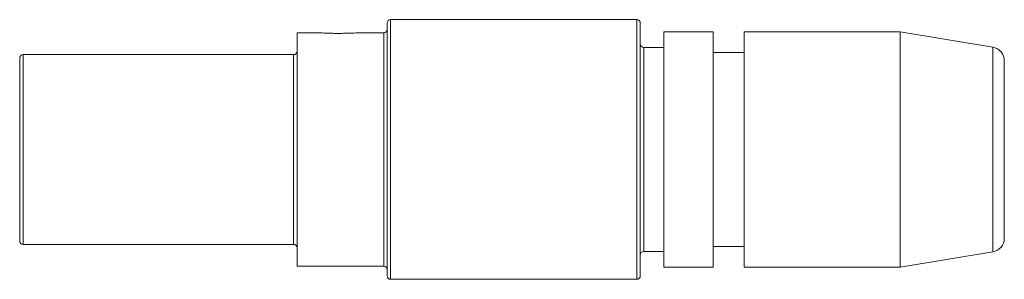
# Model space of a CAD drawing. Header units: inches. Extents: x 1 to 20.9, y 1.5 to 16.1.
# Tile 11 of 15: x 12.782 to 14.202, y 8.99 to 9.365. Entities that reach past the tile are written whole.
import ezdxf

# ---------------------------------------------------------------- set-up
doc = ezdxf.new("R2010")
doc.units = ezdxf.units.IN
doc.header["$MEASUREMENT"] = 0

msp = doc.modelspace()

# ---------------------------------------------------------------- linework, layer by layer
at = {"color": 7, "linetype": 'Continuous', "lineweight": 15}
for p, q in [((13.3124, 8.9949), (13.3124, 9.3599)), ((13.6724, 9.3649), (13.3174, 9.3649)), ((13.3174, 9.3649), (13.3174, 8.991)), ((13.6724, 8.9899), (13.6724, 9.3649)), ((13.6774, 9.3599), (13.6774, 8.9949)), ((13.2127, 9.3459), (13.1824, 9.3459)), ((13.1824, 9.3459), (13.1824, 9.0099)), ((13.3074, 9.3459), (13.272, 9.3459)), ((13.3074, 9.0089), (13.3074, 9.3459)), ((13.7824, 9.3474), (13.7114, 9.3474)), ((13.7114, 9.3474), (13.7114, 9.0084)), ((13.7824, 9.3474), (13.7824, 9.0084)), ((14.0524, 9.3474), (13.8274, 9.3474)), ((13.8274, 9.3474), (13.8274, 9.0084)), ((14.1857, 9.3252), (14.0524, 9.3474)), ((14.0524, 9.3474), (14.0524, 9.0084)), ((13.7114, 9.3249), (13.6824, 9.3249)), ((13.6824, 9.3249), (13.6824, 9.0299)), ((13.8274, 9.3174), (13.7824, 9.3174)), ((14.1857, 9.0296), (14.1857, 9.3252)), ((12.7824, 9.0454), (12.7824, 9.3094)), ((13.1774, 9.3144), (12.7874, 9.3144)), ((12.7874, 9.3144), (12.7874, 9.0412)), ((13.1774, 9.0404), (13.1774, 9.3144)), ((14.2024, 9.3054), (14.2024, 9.0493)), ((12.7874, 9.0412), (12.7874, 9.0404)), ((12.7874, 9.0404), (13.1774, 9.0404)), ((13.7824, 9.0374), (13.8274, 9.0374)), ((13.6824, 9.0299), (13.7114, 9.0299)), ((14.0524, 9.0074), (14.1857, 9.0296)), ((13.1824, 9.0099), (13.1824, 9.0089)), ((13.1824, 9.0089), (13.3074, 9.0089)), ((13.7114, 9.0084), (13.7114, 9.0074)), ((13.7114, 9.0074), (13.7824, 9.0074)), ((13.7824, 9.0084), (13.7824, 9.0074)), ((13.8274, 9.0084), (13.8274, 9.0074)), ((13.8274, 9.0074), (14.0524, 9.0074)), ((14.0524, 9.0084), (14.0524, 9.0074)), ((13.3174, 8.991), (13.3174, 8.9899)), ((13.3174, 8.9899), (13.6724, 8.9899))]:
    msp.add_line(p, q, dxfattribs=at)
for centre, radius, start, end in [((13.3174, 9.3599), 0.005, 90, 180), ((13.6724, 9.3599), 0.005, 0, 90), ((13.3074, 9.3509), 0.005, 270, 0), ((13.6824, 9.3299), 0.005, 180, 270), ((13.1774, 9.3194), 0.005, 270, 0), ((14.1824, 9.3054), 0.02, 0, 80.5377), ((12.7874, 9.3094), 0.005, 90, 180), ((14.1824, 9.0493), 0.02, 279.4623, 0), ((12.7874, 9.0454), 0.005, 180, 270), ((13.1774, 9.0354), 0.005, 0, 90), ((13.6824, 9.0249), 0.005, 90, 180), ((13.3074, 9.0039), 0.005, 0, 90), ((13.3174, 8.9949), 0.005, 180, 270), ((13.6724, 8.9949), 0.005, 270, 0)]:
    msp.add_arc(centre, radius, start, end, dxfattribs=at)
for points, knots in [([(13.2424, 9.345), (13.2405, 9.3451), (13.2366, 9.3451), (13.2309, 9.3452), (13.2256, 9.3454), (13.2207, 9.3456), (13.2165, 9.3458), (13.2138, 9.3459), (13.2128, 9.3459), (13.2127, 9.3459)], [0, 0, 0, 0, 0.161397, 0.327539, 0.488917, 0.654858, 0.818433, 0.98666, 1, 1, 1, 1]), ([(13.272, 9.3459), (13.2715, 9.3459), (13.27, 9.3459), (13.2667, 9.3457), (13.2622, 9.3455), (13.257, 9.3453), (13.2518, 9.3452), (13.2469, 9.3451), (13.2439, 9.345), (13.2424, 9.345)], [0, 0, 0, 0, 0.080042, 0.243565, 0.41172, 0.577007, 0.747202, 0.872516, 1, 1, 1, 1])]:
    msp.add_open_spline(points, degree=3, knots=knots, dxfattribs=at)

doc.saveas('drawing.dxf')
